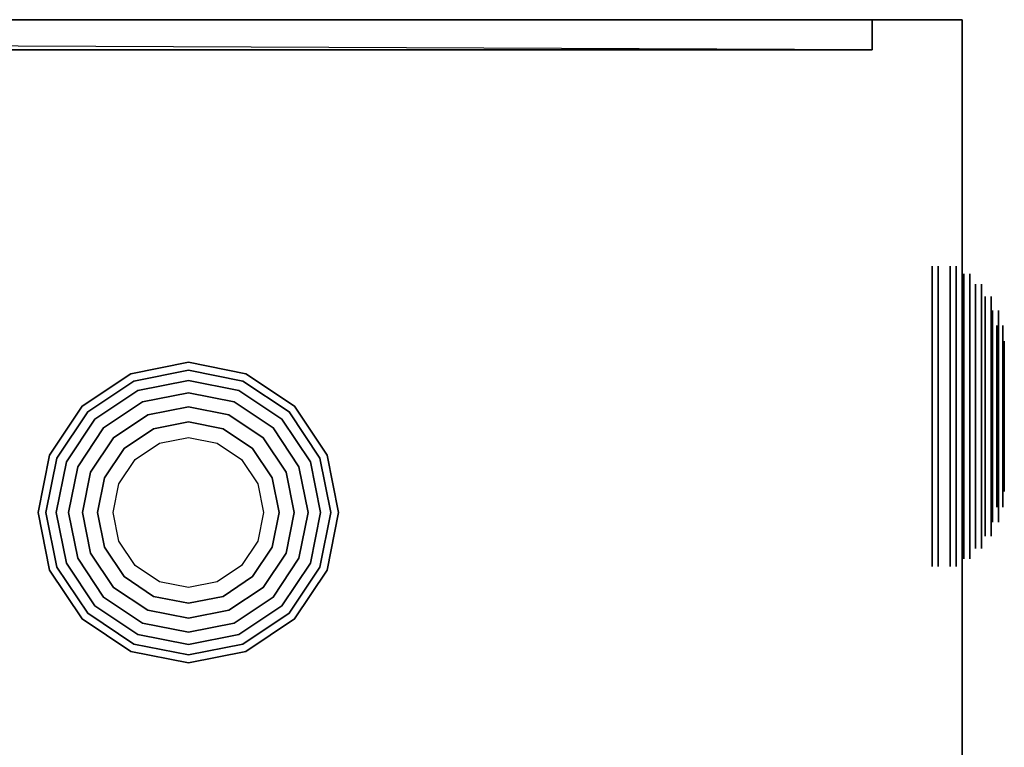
# Model space of a CAD drawing. Header units: millimetres. Extents: x -975 to 226, y -382 to 397.
# Tile 10 of 10: x 62 to 226, y 276 to 397. Entities that reach past the tile are written whole.
import ezdxf

# ---------------------------------------------------------------- set-up
doc = ezdxf.new("R2010")
doc.units = ezdxf.units.MM
doc.layers.add('KF__NOMOS_XLC_SPEAKER', color=253, linetype='Continuous')
doc.layers.add('KF_NOMOS_XLC_SPEAKDETAIL', color=250, linetype='Continuous')

# ---------------------------------------------------------------- blocks, each defined once
blk = doc.blocks.new('KF_NOMOS_XLC')
at = {"layer": 'KF__NOMOS_XLC_SPEAKER'}
for points in [[(-596.25, 779), (-596.25, 0), (596.25, 0), (596.25, 779)], [(-596.25, 0, 592.5), (596.25, 0, 592.5), (596.25, 779, 592.5), (-596.25, 779, 592.5)], [(596.25, 779, 592.5), (-596.25, 779, 592.5), (-581.25, 779, 577.5), (581.25, 779, 577.5)], [(581.25, 779, 15), (596.25, 779), (-596.25, 779), (-581.25, 779, 15)], [(-581.25, 774, 15), (-581.25, 779, 15), (581.25, 779, 15), (581.25, 774, 15)], [(581.25, 774, 577.5), (581.25, 779, 577.5), (-581.25, 779, 577.5), (-581.25, 774, 577.5)], [(-581.25, 779, 577.5), (-581.25, 774, 577.5), (581.25, 774, 577.5)], [(581.25, 774, 15), (581.25, 779, 15), (581.25, 779, 577.5), (581.25, 774, 577.5)], [(581.25, 779, 577.5), (581.25, 774, 577.5), (581.25, 774, 15)], [(596.25, 779), (581.25, 779, 15), (581.25, 779, 577.5), (596.25, 779, 592.5)], [(596.25, 0, 592.5), (596.25, 779, 592.5), (596.25, 779), (596.25, 0)], [(596.25, 779, 592.5), (596.25, 0, 592.5), (596.25, 0), (596.25, 779)]]:
    blk.add_3dface(points, dxfattribs=at)
at = {"layer": 'KF__NOMOS_XLC_SPEAKER', "invisible_edges": 10}
for points in [[(303.29, 773.5, 372.75), (408.29, 773.5, 372.75), (581.25, 774, 577.5), (-581.25, 774, 577.5)], [(-581.25, 774, 15), (581.25, 774, 15), (408.29, 773.5, 219.75), (303.29, 773.5, 219.75)], [(581.25, 774, 15), (581.25, 774, 577.5), (408.29, 773.5, 372.75), (408.29, 773.5, 219.75)]]:
    blk.add_3dface(points, dxfattribs=at)
at = {"layer": 'KF_NOMOS_XLC_SPEAKDETAIL'}
for points, invisible_edges in [([(594.25, 736.1, 497.93), (594.25, 738, 507.5), (591.25, 738, 507.5), (591.25, 736.1, 497.93)], 10), ([(594.25, 738, 507.5), (594.25, 736.1, 517.07), (591.25, 736.1, 517.07), (591.25, 738, 507.5)], 10), ([(595.25, 736.1, 75.43), (595.25, 738, 85), (592.25, 738, 85), (592.25, 736.1, 75.43)], 10), ([(595.25, 738, 85), (595.25, 736.1, 94.57), (592.25, 736.1, 94.57), (592.25, 738, 85)], 10), ([(596.5, 734.88, 498.43), (596.5, 736.69, 507.5), (594.25, 738, 507.5), (594.25, 736.1, 497.93)], 10), ([(596.5, 736.69, 507.5), (596.5, 734.88, 516.57), (594.25, 736.1, 517.07), (594.25, 738, 507.5)], 10), ([(597.5, 734.88, 75.93), (597.5, 736.69, 85), (595.25, 738, 85), (595.25, 736.1, 75.43)], 10), ([(597.5, 736.69, 85), (597.5, 734.88, 94.07), (595.25, 736.1, 94.57), (595.25, 738, 85)], 10), ([(594.25, 730.68, 489.82), (594.25, 736.1, 497.93), (591.25, 736.1, 497.93), (591.25, 730.68, 489.82)], 10), ([(594.25, 736.1, 517.07), (594.25, 730.68, 525.18), (591.25, 730.68, 525.18), (591.25, 736.1, 517.07)], 10), ([(595.25, 730.68, 67.32), (595.25, 736.1, 75.43), (592.25, 736.1, 75.43), (592.25, 730.68, 67.32)], 10), ([(595.25, 736.1, 94.57), (595.25, 730.68, 102.68), (592.25, 730.68, 102.68), (592.25, 736.1, 94.57)], 10), ([(596.5, 729.75, 490.75), (596.5, 734.88, 498.43), (594.25, 736.1, 497.93), (594.25, 730.68, 489.82)], 10), ([(596.5, 734.88, 516.57), (596.5, 729.75, 524.25), (594.25, 730.68, 525.18), (594.25, 736.1, 517.07)], 10), ([(597.5, 729.75, 68.25), (597.5, 734.88, 75.93), (595.25, 736.1, 75.43), (595.25, 730.68, 67.32)], 10), ([(597.5, 734.88, 94.07), (597.5, 729.75, 101.75), (595.25, 730.68, 102.68), (595.25, 736.1, 94.57)], 10), ([(598.47, 733.3, 499.09), (598.47, 734.97, 507.5), (596.5, 736.69, 507.5), (596.5, 734.88, 498.43)], 10), ([(598.47, 734.97, 507.5), (598.47, 733.3, 515.91), (596.5, 734.88, 516.57), (596.5, 736.69, 507.5)], 10), ([(599.47, 733.3, 76.59), (599.47, 734.97, 85), (597.5, 736.69, 85), (597.5, 734.88, 75.93)], 10), ([(599.47, 734.97, 85), (599.47, 733.3, 93.41), (597.5, 734.88, 94.07), (597.5, 736.69, 85)], 10), ([(598.47, 728.54, 491.96), (598.47, 733.3, 499.09), (596.5, 734.88, 498.43), (596.5, 729.75, 490.75)], 10), ([(598.47, 733.3, 515.91), (598.47, 728.54, 523.04), (596.5, 729.75, 524.25), (596.5, 734.88, 516.57)], 10), ([(599.47, 728.54, 69.46), (599.47, 733.3, 76.59), (597.5, 734.88, 75.93), (597.5, 729.75, 68.25)], 10), ([(599.47, 733.3, 93.41), (599.47, 728.54, 100.54), (597.5, 729.75, 101.75), (597.5, 734.88, 94.07)], 10), ([(600.08, 731.4, 499.88), (600.08, 732.92, 507.5), (598.47, 734.97, 507.5), (598.47, 733.3, 499.09)], 10), ([(600.08, 732.92, 507.5), (600.08, 731.4, 515.12), (598.47, 733.3, 515.91), (598.47, 734.97, 507.5)], 10), ([(601.08, 731.4, 77.38), (601.08, 732.92, 85), (599.47, 734.97, 85), (599.47, 733.3, 76.59)], 10), ([(601.08, 732.92, 85), (601.08, 731.4, 92.62), (599.47, 733.3, 93.41), (599.47, 734.97, 85)], 10), ([(600.08, 727.09, 493.41), (600.08, 731.4, 499.88), (598.47, 733.3, 499.09), (598.47, 728.54, 491.96)], 10), ([(600.08, 731.4, 515.12), (600.08, 727.09, 521.59), (598.47, 728.54, 523.04), (598.47, 733.3, 515.91)], 10), ([(601.08, 727.09, 70.91), (601.08, 731.4, 77.38), (599.47, 733.3, 76.59), (599.47, 728.54, 69.46)], 10), ([(601.08, 731.4, 92.62), (601.08, 727.09, 99.09), (599.47, 728.54, 100.54), (599.47, 733.3, 93.41)], 10), ([(601.27, 729.26, 500.76), (601.27, 730.6, 507.5), (600.08, 732.92, 507.5), (600.08, 731.4, 499.88)], 10), ([(601.27, 730.6, 507.5), (601.27, 729.26, 514.24), (600.08, 731.4, 515.12), (600.08, 732.92, 507.5)], 10), ([(602.27, 729.26, 78.26), (602.27, 730.6, 85), (601.08, 732.92, 85), (601.08, 731.4, 77.38)], 10), ([(602.27, 730.6, 85), (602.27, 729.26, 91.74), (601.08, 731.4, 92.62), (601.08, 732.92, 85)], 10), ([(594.25, 722.57, 484.4), (594.25, 730.68, 489.82), (591.25, 730.68, 489.82), (591.25, 722.57, 484.4)], 10), ([(594.25, 730.68, 525.18), (594.25, 722.57, 530.6), (591.25, 722.57, 530.6), (591.25, 730.68, 525.18)], 10), ([(595.25, 722.57, 61.9), (595.25, 730.68, 67.32), (592.25, 730.68, 67.32), (592.25, 722.57, 61.9)], 10), ([(595.25, 730.68, 102.68), (595.25, 722.57, 108.1), (592.25, 722.57, 108.1), (592.25, 730.68, 102.68)], 10), ([(596.5, 722.07, 485.62), (596.5, 729.75, 490.75), (594.25, 730.68, 489.82), (594.25, 722.57, 484.4)], 10), ([(596.5, 729.75, 524.25), (596.5, 722.07, 529.38), (594.25, 722.57, 530.6), (594.25, 730.68, 525.18)], 10), ([(597.5, 722.07, 63.12), (597.5, 729.75, 68.25), (595.25, 730.68, 67.32), (595.25, 722.57, 61.9)], 10), ([(597.5, 729.75, 101.75), (597.5, 722.07, 106.88), (595.25, 722.57, 108.1), (595.25, 730.68, 102.68)], 10), ([(601.27, 725.45, 495.05), (601.27, 729.26, 500.76), (600.08, 731.4, 499.88), (600.08, 727.09, 493.41)], 10), ([(601.27, 729.26, 514.24), (601.27, 725.45, 519.95), (600.08, 727.09, 521.59), (600.08, 731.4, 515.12)], 10), ([(602.27, 725.45, 72.55), (602.27, 729.26, 78.26), (601.08, 731.4, 77.38), (601.08, 727.09, 70.91)], 10), ([(602.27, 729.26, 91.74), (602.27, 725.45, 97.45), (601.08, 727.09, 99.09), (601.08, 731.4, 92.62)], 10), ([(602, 726.95, 501.72), (602, 728.1, 507.5), (601.27, 730.6, 507.5), (601.27, 729.26, 500.76)], 10), ([(602, 728.1, 507.5), (602, 726.95, 513.28), (601.27, 729.26, 514.24), (601.27, 730.6, 507.5)], 10), ([(603, 726.95, 79.22), (603, 728.1, 85), (602.27, 730.6, 85), (602.27, 729.26, 78.26)], 10), ([(603, 728.1, 85), (603, 726.95, 90.78), (602.27, 729.26, 91.74), (602.27, 730.6, 85)], 10), ([(598.47, 721.41, 487.2), (598.47, 728.54, 491.96), (596.5, 729.75, 490.75), (596.5, 722.07, 485.62)], 10), ([(598.47, 728.54, 523.04), (598.47, 721.41, 527.8), (596.5, 722.07, 529.38), (596.5, 729.75, 524.25)], 10), ([(599.47, 721.41, 64.7), (599.47, 728.54, 69.46), (597.5, 729.75, 68.25), (597.5, 722.07, 63.12)], 10), ([(599.47, 728.54, 100.54), (599.47, 721.41, 105.3), (597.5, 722.07, 106.88), (597.5, 729.75, 101.75)], 10), ([(602, 723.67, 496.83), (602, 726.95, 501.72), (601.27, 729.26, 500.76), (601.27, 725.45, 495.05)], 10), ([(602, 726.95, 513.28), (602, 723.67, 518.17), (601.27, 725.45, 519.95), (601.27, 729.26, 514.24)], 10), ([(603, 723.67, 74.33), (603, 726.95, 79.22), (602.27, 729.26, 78.26), (602.27, 725.45, 72.55)], 10), ([(603, 726.95, 90.78), (603, 723.67, 95.67), (602.27, 725.45, 97.45), (602.27, 729.26, 91.74)], 10), ([(600.08, 720.62, 489.1), (600.08, 727.09, 493.41), (598.47, 728.54, 491.96), (598.47, 721.41, 487.2)], 10), ([(600.08, 727.09, 521.59), (600.08, 720.62, 525.9), (598.47, 721.41, 527.8), (598.47, 728.54, 523.04)], 10), ([(601.08, 720.62, 66.6), (601.08, 727.09, 70.91), (599.47, 728.54, 69.46), (599.47, 721.41, 64.7)], 10), ([(601.08, 727.09, 99.09), (601.08, 720.62, 103.4), (599.47, 721.41, 105.3), (599.47, 728.54, 100.54)], 10), ([(602.25, 724.55, 502.72), (602.25, 725.5, 507.5), (602, 728.1, 507.5), (602, 726.95, 501.72)], 10), ([(602.25, 725.5, 507.5), (602.25, 724.55, 512.28), (602, 726.95, 513.28), (602, 728.1, 507.5)], 10), ([(603.25, 724.55, 80.22), (603.25, 725.5, 85), (603, 728.1, 85), (603, 726.95, 79.22)], 10), ([(603.25, 725.5, 85), (603.25, 724.55, 89.78), (603, 726.95, 90.78), (603, 728.1, 85)], 10), ([(601.27, 719.74, 491.24), (601.27, 725.45, 495.05), (600.08, 727.09, 493.41), (600.08, 720.62, 489.1)], 10), ([(601.27, 725.45, 519.95), (601.27, 719.74, 523.76), (600.08, 720.62, 525.9), (600.08, 727.09, 521.59)], 10), ([(602.27, 719.74, 68.74), (602.27, 725.45, 72.55), (601.08, 727.09, 70.91), (601.08, 720.62, 66.6)], 10), ([(602.27, 725.45, 97.45), (602.27, 719.74, 101.26), (601.08, 720.62, 103.4), (601.08, 727.09, 99.09)], 10), ([(602.25, 721.84, 498.66), (602.25, 724.55, 502.72), (602, 726.95, 501.72), (602, 723.67, 496.83)], 10), ([(602.25, 724.55, 512.28), (602.25, 721.84, 516.34), (602, 723.67, 518.17), (602, 726.95, 513.28)], 10), ([(603.25, 721.84, 76.16), (603.25, 724.55, 80.22), (603, 726.95, 79.22), (603, 723.67, 74.33)], 10), ([(603.25, 724.55, 89.78), (603.25, 721.84, 93.84), (603, 723.67, 95.67), (603, 726.95, 90.78)], 10), ([(602, 718.78, 493.55), (602, 723.67, 496.83), (601.27, 725.45, 495.05), (601.27, 719.74, 491.24)], 10), ([(602, 723.67, 518.17), (602, 718.78, 521.45), (601.27, 719.74, 523.76), (601.27, 725.45, 519.95)], 10), ([(602.25, 713, 507.5), (602.25, 725.5, 507.5), (602.25, 724.55, 502.72)], 11), ([(602.25, 713, 507.5), (602.25, 724.55, 512.28), (602.25, 725.5, 507.5)], 11), ([(602.25, 713, 507.5), (602.25, 724.55, 502.72), (602.25, 721.84, 498.66)], 11), ([(602.25, 713, 507.5), (602.25, 721.84, 516.34), (602.25, 724.55, 512.28)], 11), ([(603, 718.78, 71.05), (603, 723.67, 74.33), (602.27, 725.45, 72.55), (602.27, 719.74, 68.74)], 10), ([(603, 723.67, 95.67), (603, 718.78, 98.95), (602.27, 719.74, 101.26), (602.27, 725.45, 97.45)], 10), ([(603.25, 713, 85), (603.25, 725.5, 85), (603.25, 724.55, 80.22)], 11), ([(603.25, 713, 85), (603.25, 724.55, 89.78), (603.25, 725.5, 85)], 11), ([(603.25, 713, 85), (603.25, 724.55, 80.22), (603.25, 721.84, 76.16)], 11), ([(603.25, 713, 85), (603.25, 721.84, 93.84), (603.25, 724.55, 89.78)], 11), ([(594.25, 713, 482.5), (594.25, 722.57, 484.4), (591.25, 722.57, 484.4), (591.25, 713, 482.5)], 10), ([(594.25, 722.57, 530.6), (594.25, 713, 532.5), (591.25, 713, 532.5), (591.25, 722.57, 530.6)], 10), ([(595.25, 713, 60), (595.25, 722.57, 61.9), (592.25, 722.57, 61.9), (592.25, 713, 60)], 10), ([(595.25, 722.57, 108.1), (595.25, 713, 110), (592.25, 713, 110), (592.25, 722.57, 108.1)], 10), ([(596.5, 713, 483.81), (596.5, 722.07, 485.62), (594.25, 722.57, 484.4), (594.25, 713, 482.5)], 10), ([(596.5, 722.07, 529.38), (596.5, 713, 531.19), (594.25, 713, 532.5), (594.25, 722.57, 530.6)], 10), ([(597.5, 713, 61.31), (597.5, 722.07, 63.12), (595.25, 722.57, 61.9), (595.25, 713, 60)], 10), ([(597.5, 722.07, 106.88), (597.5, 713, 108.69), (595.25, 713, 110), (595.25, 722.57, 108.1)], 10), ([(602.25, 717.78, 495.95), (602.25, 721.84, 498.66), (602, 723.67, 496.83), (602, 718.78, 493.55)], 10), ([(602.25, 721.84, 516.34), (602.25, 717.78, 519.05), (602, 718.78, 521.45), (602, 723.67, 518.17)], 10), ([(603.25, 717.78, 73.45), (603.25, 721.84, 76.16), (603, 723.67, 74.33), (603, 718.78, 71.05)], 10), ([(603.25, 721.84, 93.84), (603.25, 717.78, 96.55), (603, 718.78, 98.95), (603, 723.67, 95.67)], 10), ([(458.43, 718.88, -1.25), (467.5, 720.69, -1.25), (467.5, 722, 1), (457.93, 720.1, 1)], 10), ([(457.93, 720.1, 1), (467.5, 722, 1), (467.5, 722, 4), (457.93, 720.1, 4)], 10), ([(467.5, 720.69, -1.25), (476.57, 718.88, -1.25), (477.07, 720.1, 1), (467.5, 722, 1)], 10), ([(467.5, 722, 1), (477.07, 720.1, 1), (477.07, 720.1, 4), (467.5, 722, 4)], 10), ([(598.47, 713, 485.53), (598.47, 721.41, 487.2), (596.5, 722.07, 485.62), (596.5, 713, 483.81)], 10), ([(598.47, 721.41, 527.8), (598.47, 713, 529.47), (596.5, 713, 531.19), (596.5, 722.07, 529.38)], 10), ([(599.47, 713, 63.03), (599.47, 721.41, 64.7), (597.5, 722.07, 63.12), (597.5, 713, 61.31)], 10), ([(599.47, 721.41, 105.3), (599.47, 713, 106.97), (597.5, 713, 108.69), (597.5, 722.07, 106.88)], 10), ([(600.08, 713, 487.58), (600.08, 720.62, 489.1), (598.47, 721.41, 487.2), (598.47, 713, 485.53)], 10), ([(600.08, 720.62, 525.9), (600.08, 713, 527.42), (598.47, 713, 529.47), (598.47, 721.41, 527.8)], 10), ([(601.08, 713, 65.08), (601.08, 720.62, 66.6), (599.47, 721.41, 64.7), (599.47, 713, 63.03)], 10), ([(601.08, 720.62, 103.4), (601.08, 713, 104.92), (599.47, 713, 106.97), (599.47, 721.41, 105.3)], 10), ([(602.25, 713, 507.5), (602.25, 721.84, 498.66), (602.25, 717.78, 495.95)], 11), ([(602.25, 713, 507.5), (602.25, 717.78, 519.05), (602.25, 721.84, 516.34)], 11), ([(603.25, 713, 85), (603.25, 721.84, 76.16), (603.25, 717.78, 73.45)], 11), ([(603.25, 713, 85), (603.25, 717.78, 96.55), (603.25, 721.84, 93.84)], 11), ([(450.75, 713.75, -1.25), (458.43, 718.88, -1.25), (457.93, 720.1, 1), (449.82, 714.68, 1)], 10), ([(449.82, 714.68, 1), (457.93, 720.1, 1), (457.93, 720.1, 4), (449.82, 714.68, 4)], 10), ([(459.09, 717.3, -3.22), (467.5, 718.97, -3.22), (467.5, 720.69, -1.25), (458.43, 718.88, -1.25)], 10), ([(467.5, 718.97, -3.22), (475.91, 717.3, -3.22), (476.57, 718.88, -1.25), (467.5, 720.69, -1.25)], 10), ([(476.57, 718.88, -1.25), (484.25, 713.75, -1.25), (485.18, 714.68, 1), (477.07, 720.1, 1)], 10), ([(477.07, 720.1, 1), (485.18, 714.68, 1), (485.18, 714.68, 4), (477.07, 720.1, 4)], 10), ([(601.27, 713, 489.9), (601.27, 719.74, 491.24), (600.08, 720.62, 489.1), (600.08, 713, 487.58)], 10), ([(601.27, 719.74, 523.76), (601.27, 713, 525.1), (600.08, 713, 527.42), (600.08, 720.62, 525.9)], 10), ([(602.27, 713, 67.4), (602.27, 719.74, 68.74), (601.08, 720.62, 66.6), (601.08, 713, 65.08)], 10), ([(602.27, 719.74, 101.26), (602.27, 713, 102.6), (601.08, 713, 104.92), (601.08, 720.62, 103.4)], 10), ([(602, 713, 492.4), (602, 718.78, 493.55), (601.27, 719.74, 491.24), (601.27, 713, 489.9)], 10), ([(602, 718.78, 521.45), (602, 713, 522.6), (601.27, 713, 525.1), (601.27, 719.74, 523.76)], 10), ([(603, 713, 69.9), (603, 718.78, 71.05), (602.27, 719.74, 68.74), (602.27, 713, 67.4)], 10), ([(603, 718.78, 98.95), (603, 713, 100.1), (602.27, 713, 102.6), (602.27, 719.74, 101.26)], 10), ([(451.96, 712.54, -3.22), (459.09, 717.3, -3.22), (458.43, 718.88, -1.25), (450.75, 713.75, -1.25)], 10), ([(459.88, 715.4, -4.83), (467.5, 716.92, -4.83), (467.5, 718.97, -3.22), (459.09, 717.3, -3.22)], 10), ([(467.5, 716.92, -4.83), (475.12, 715.4, -4.83), (475.91, 717.3, -3.22), (467.5, 718.97, -3.22)], 10), ([(475.91, 717.3, -3.22), (483.04, 712.54, -3.22), (484.25, 713.75, -1.25), (476.57, 718.88, -1.25)], 10), ([(602.25, 713, 495), (602.25, 717.78, 495.95), (602, 718.78, 493.55), (602, 713, 492.4)], 10), ([(602.25, 717.78, 519.05), (602.25, 713, 520), (602, 713, 522.6), (602, 718.78, 521.45)], 10), ([(602.25, 713, 507.5), (602.25, 717.78, 495.95), (602.25, 713, 495)], 11), ([(602.25, 713, 507.5), (602.25, 713, 520), (602.25, 717.78, 519.05)], 11), ([(603.25, 713, 72.5), (603.25, 717.78, 73.45), (603, 718.78, 71.05), (603, 713, 69.9)], 10), ([(603.25, 717.78, 96.55), (603.25, 713, 97.5), (603, 713, 100.1), (603, 718.78, 98.95)], 10), ([(603.25, 713, 85), (603.25, 717.78, 73.45), (603.25, 713, 72.5)], 11), ([(603.25, 713, 85), (603.25, 713, 97.5), (603.25, 717.78, 96.55)], 11), ([(453.41, 711.09, -4.83), (459.88, 715.4, -4.83), (459.09, 717.3, -3.22), (451.96, 712.54, -3.22)], 10), ([(460.76, 713.26, -6.02), (467.5, 714.6, -6.02), (467.5, 716.92, -4.83), (459.88, 715.4, -4.83)], 10), ([(467.5, 714.6, -6.02), (474.24, 713.26, -6.02), (475.12, 715.4, -4.83), (467.5, 716.92, -4.83)], 10), ([(475.12, 715.4, -4.83), (481.59, 711.09, -4.83), (483.04, 712.54, -3.22), (475.91, 717.3, -3.22)], 10), ([(445.62, 706.07, -1.25), (450.75, 713.75, -1.25), (449.82, 714.68, 1), (444.4, 706.57, 1)], 10), ([(444.4, 706.57, 1), (449.82, 714.68, 1), (449.82, 714.68, 4), (444.4, 706.57, 4)], 10), ([(455.05, 709.45, -6.02), (460.76, 713.26, -6.02), (459.88, 715.4, -4.83), (453.41, 711.09, -4.83)], 10), ([(461.72, 710.95, -6.75), (467.5, 712.1, -6.75), (467.5, 714.6, -6.02), (460.76, 713.26, -6.02)], 10), ([(467.5, 712.1, -6.75), (473.28, 710.95, -6.75), (474.24, 713.26, -6.02), (467.5, 714.6, -6.02)], 10), ([(474.24, 713.26, -6.02), (479.95, 709.45, -6.02), (481.59, 711.09, -4.83), (475.12, 715.4, -4.83)], 10), ([(484.25, 713.75, -1.25), (489.38, 706.07, -1.25), (490.6, 706.57, 1), (485.18, 714.68, 1)], 10), ([(485.18, 714.68, 1), (490.6, 706.57, 1), (490.6, 706.57, 4), (485.18, 714.68, 4)], 10), ([(447.2, 705.41, -3.22), (451.96, 712.54, -3.22), (450.75, 713.75, -1.25), (445.62, 706.07, -1.25)], 10), ([(456.83, 707.67, -6.75), (461.72, 710.95, -6.75), (460.76, 713.26, -6.02), (455.05, 709.45, -6.02)], 10), ([(473.28, 710.95, -6.75), (478.17, 707.67, -6.75), (479.95, 709.45, -6.02), (474.24, 713.26, -6.02)], 10), ([(483.04, 712.54, -3.22), (487.8, 705.41, -3.22), (489.38, 706.07, -1.25), (484.25, 713.75, -1.25)], 10), ([(594.25, 703.43, 484.4), (594.25, 713, 482.5), (591.25, 713, 482.5), (591.25, 703.43, 484.4)], 10), ([(594.25, 713, 532.5), (594.25, 703.43, 530.6), (591.25, 703.43, 530.6), (591.25, 713, 532.5)], 10), ([(595.25, 703.43, 61.9), (595.25, 713, 60), (592.25, 713, 60), (592.25, 703.43, 61.9)], 10), ([(595.25, 713, 110), (595.25, 703.43, 108.1), (592.25, 703.43, 108.1), (592.25, 713, 110)], 10), ([(596.5, 703.93, 485.62), (596.5, 713, 483.81), (594.25, 713, 482.5), (594.25, 703.43, 484.4)], 10), ([(596.5, 713, 531.19), (596.5, 703.93, 529.38), (594.25, 703.43, 530.6), (594.25, 713, 532.5)], 10), ([(597.5, 703.93, 63.12), (597.5, 713, 61.31), (595.25, 713, 60), (595.25, 703.43, 61.9)], 10), ([(597.5, 713, 108.69), (597.5, 703.93, 106.88), (595.25, 703.43, 108.1), (595.25, 713, 110)], 10), ([(598.47, 704.59, 487.2), (598.47, 713, 485.53), (596.5, 713, 483.81), (596.5, 703.93, 485.62)], 10), ([(598.47, 713, 529.47), (598.47, 704.59, 527.8), (596.5, 703.93, 529.38), (596.5, 713, 531.19)], 10), ([(599.47, 704.59, 64.7), (599.47, 713, 63.03), (597.5, 713, 61.31), (597.5, 703.93, 63.12)], 10), ([(599.47, 713, 106.97), (599.47, 704.59, 105.3), (597.5, 703.93, 106.88), (597.5, 713, 108.69)], 10), ([(600.08, 705.38, 489.1), (600.08, 713, 487.58), (598.47, 713, 485.53), (598.47, 704.59, 487.2)], 10), ([(600.08, 713, 527.42), (600.08, 705.38, 525.9), (598.47, 704.59, 527.8), (598.47, 713, 529.47)], 10), ([(601.08, 705.38, 66.6), (601.08, 713, 65.08), (599.47, 713, 63.03), (599.47, 704.59, 64.7)], 10), ([(601.08, 713, 104.92), (601.08, 705.38, 103.4), (599.47, 704.59, 105.3), (599.47, 713, 106.97)], 10), ([(601.27, 706.26, 491.24), (601.27, 713, 489.9), (600.08, 713, 487.58), (600.08, 705.38, 489.1)], 10), ([(601.27, 713, 525.1), (601.27, 706.26, 523.76), (600.08, 705.38, 525.9), (600.08, 713, 527.42)], 10), ([(602.27, 706.26, 68.74), (602.27, 713, 67.4), (601.08, 713, 65.08), (601.08, 705.38, 66.6)], 10), ([(602.27, 713, 102.6), (602.27, 706.26, 101.26), (601.08, 705.38, 103.4), (601.08, 713, 104.92)], 10), ([(602, 707.22, 493.55), (602, 713, 492.4), (601.27, 713, 489.9), (601.27, 706.26, 491.24)], 10), ([(602, 713, 522.6), (602, 707.22, 521.45), (601.27, 706.26, 523.76), (601.27, 713, 525.1)], 10), ([(602.25, 708.22, 495.95), (602.25, 713, 495), (602, 713, 492.4), (602, 707.22, 493.55)], 10), ([(602.25, 713, 520), (602.25, 708.22, 519.05), (602, 707.22, 521.45), (602, 713, 522.6)], 10), ([(602.25, 713, 507.5), (602.25, 701.45, 502.72), (602.25, 700.5, 507.5)], 11), ([(602.25, 713, 507.5), (602.25, 704.16, 498.66), (602.25, 701.45, 502.72)], 11), ([(602.25, 713, 507.5), (602.25, 708.22, 495.95), (602.25, 704.16, 498.66)], 11), ([(602.25, 713, 507.5), (602.25, 713, 495), (602.25, 708.22, 495.95)], 11), ([(602.25, 713, 507.5), (602.25, 708.22, 519.05), (602.25, 713, 520)], 11), ([(602.25, 713, 507.5), (602.25, 704.16, 516.34), (602.25, 708.22, 519.05)], 11), ([(602.25, 713, 507.5), (602.25, 701.45, 512.28), (602.25, 704.16, 516.34)], 11), ([(602.25, 713, 507.5), (602.25, 700.5, 507.5), (602.25, 701.45, 512.28)], 11), ([(603, 707.22, 71.05), (603, 713, 69.9), (602.27, 713, 67.4), (602.27, 706.26, 68.74)], 10), ([(603, 713, 100.1), (603, 707.22, 98.95), (602.27, 706.26, 101.26), (602.27, 713, 102.6)], 10), ([(603.25, 708.22, 73.45), (603.25, 713, 72.5), (603, 713, 69.9), (603, 707.22, 71.05)], 10), ([(603.25, 713, 97.5), (603.25, 708.22, 96.55), (603, 707.22, 98.95), (603, 713, 100.1)], 10), ([(603.25, 713, 85), (603.25, 701.45, 80.22), (603.25, 700.5, 85)], 11), ([(603.25, 713, 85), (603.25, 704.16, 76.16), (603.25, 701.45, 80.22)], 11), ([(603.25, 713, 85), (603.25, 708.22, 73.45), (603.25, 704.16, 76.16)], 11), ([(603.25, 713, 85), (603.25, 713, 72.5), (603.25, 708.22, 73.45)], 11), ([(603.25, 713, 85), (603.25, 708.22, 96.55), (603.25, 713, 97.5)], 11), ([(603.25, 713, 85), (603.25, 704.16, 93.84), (603.25, 708.22, 96.55)], 11), ([(603.25, 713, 85), (603.25, 701.45, 89.78), (603.25, 704.16, 93.84)], 11), ([(603.25, 713, 85), (603.25, 700.5, 85), (603.25, 701.45, 89.78)], 11), ([(449.1, 704.62, -4.83), (453.41, 711.09, -4.83), (451.96, 712.54, -3.22), (447.2, 705.41, -3.22)], 10), ([(451.24, 703.74, -6.02), (455.05, 709.45, -6.02), (453.41, 711.09, -4.83), (449.1, 704.62, -4.83)], 10), ([(458.66, 705.84, -7), (462.72, 708.55, -7), (461.72, 710.95, -6.75), (456.83, 707.67, -6.75)], 10), ([(462.72, 708.55, -7), (467.5, 709.5, -7), (467.5, 712.1, -6.75), (461.72, 710.95, -6.75)], 10), ([(467.5, 709.5, -7), (472.28, 708.55, -7), (473.28, 710.95, -6.75), (467.5, 712.1, -6.75)], 10), ([(472.28, 708.55, -7), (476.34, 705.84, -7), (478.17, 707.67, -6.75), (473.28, 710.95, -6.75)], 10), ([(479.95, 709.45, -6.02), (483.76, 703.74, -6.02), (485.9, 704.62, -4.83), (481.59, 711.09, -4.83)], 10), ([(481.59, 711.09, -4.83), (485.9, 704.62, -4.83), (487.8, 705.41, -3.22), (483.04, 712.54, -3.22)], 10), ([(453.55, 702.78, -6.75), (456.83, 707.67, -6.75), (455.05, 709.45, -6.02), (451.24, 703.74, -6.02)], 10), ([(467.5, 697, -7), (467.5, 709.5, -7), (462.72, 708.55, -7)], 11), ([(467.5, 697, -7), (472.28, 708.55, -7), (467.5, 709.5, -7)], 11), ([(478.17, 707.67, -6.75), (481.45, 702.78, -6.75), (483.76, 703.74, -6.02), (479.95, 709.45, -6.02)], 10), ([(455.95, 701.78, -7), (458.66, 705.84, -7), (456.83, 707.67, -6.75), (453.55, 702.78, -6.75)], 10), ([(467.5, 697, -7), (462.72, 708.55, -7), (458.66, 705.84, -7)], 11), ([(467.5, 697, -7), (476.34, 705.84, -7), (472.28, 708.55, -7)], 11), ([(476.34, 705.84, -7), (479.05, 701.78, -7), (481.45, 702.78, -6.75), (478.17, 707.67, -6.75)], 10), ([(602.25, 704.16, 498.66), (602.25, 708.22, 495.95), (602, 707.22, 493.55), (602, 702.33, 496.83)], 10), ([(602.25, 708.22, 519.05), (602.25, 704.16, 516.34), (602, 702.33, 518.17), (602, 707.22, 521.45)], 10), ([(603.25, 704.16, 76.16), (603.25, 708.22, 73.45), (603, 707.22, 71.05), (603, 702.33, 74.33)], 10), ([(603.25, 708.22, 96.55), (603.25, 704.16, 93.84), (603, 702.33, 95.67), (603, 707.22, 98.95)], 10), ([(443.81, 697, -1.25), (445.62, 706.07, -1.25), (444.4, 706.57, 1), (442.5, 697, 1)], 10), ([(442.5, 697, 1), (444.4, 706.57, 1), (444.4, 706.57, 4), (442.5, 697, 4)], 10), ([(445.53, 697, -3.22), (447.2, 705.41, -3.22), (445.62, 706.07, -1.25), (443.81, 697, -1.25)], 10), ([(487.8, 705.41, -3.22), (489.47, 697, -3.22), (491.19, 697, -1.25), (489.38, 706.07, -1.25)], 10), ([(489.38, 706.07, -1.25), (491.19, 697, -1.25), (492.5, 697, 1), (490.6, 706.57, 1)], 10), ([(490.6, 706.57, 1), (492.5, 697, 1), (492.5, 697, 4), (490.6, 706.57, 4)], 10), ([(601.27, 700.55, 495.05), (601.27, 706.26, 491.24), (600.08, 705.38, 489.1), (600.08, 698.91, 493.41)], 10), ([(601.27, 706.26, 523.76), (601.27, 700.55, 519.95), (600.08, 698.91, 521.59), (600.08, 705.38, 525.9)], 10), ([(602.27, 700.55, 72.55), (602.27, 706.26, 68.74), (601.08, 705.38, 66.6), (601.08, 698.91, 70.91)], 10), ([(602.27, 706.26, 101.26), (602.27, 700.55, 97.45), (601.08, 698.91, 99.09), (601.08, 705.38, 103.4)], 10), ([(602, 702.33, 496.83), (602, 707.22, 493.55), (601.27, 706.26, 491.24), (601.27, 700.55, 495.05)], 10), ([(602, 707.22, 521.45), (602, 702.33, 518.17), (601.27, 700.55, 519.95), (601.27, 706.26, 523.76)], 10), ([(603, 702.33, 74.33), (603, 707.22, 71.05), (602.27, 706.26, 68.74), (602.27, 700.55, 72.55)], 10), ([(603, 707.22, 98.95), (603, 702.33, 95.67), (602.27, 700.55, 97.45), (602.27, 706.26, 101.26)], 10), ([(447.58, 697, -4.83), (449.1, 704.62, -4.83), (447.2, 705.41, -3.22), (445.53, 697, -3.22)], 10), ([(449.9, 697, -6.02), (451.24, 703.74, -6.02), (449.1, 704.62, -4.83), (447.58, 697, -4.83)], 10), ([(467.5, 697, -7), (458.66, 705.84, -7), (455.95, 701.78, -7)], 11), ([(467.5, 697, -7), (479.05, 701.78, -7), (476.34, 705.84, -7)], 11), ([(483.76, 703.74, -6.02), (485.1, 697, -6.02), (487.42, 697, -4.83), (485.9, 704.62, -4.83)], 10), ([(485.9, 704.62, -4.83), (487.42, 697, -4.83), (489.47, 697, -3.22), (487.8, 705.41, -3.22)], 10), ([(598.47, 697.46, 491.96), (598.47, 704.59, 487.2), (596.5, 703.93, 485.62), (596.5, 696.25, 490.75)], 10), ([(598.47, 704.59, 527.8), (598.47, 697.46, 523.04), (596.5, 696.25, 524.25), (596.5, 703.93, 529.38)], 10), ([(599.47, 697.46, 69.46), (599.47, 704.59, 64.7), (597.5, 703.93, 63.12), (597.5, 696.25, 68.25)], 10), ([(599.47, 704.59, 105.3), (599.47, 697.46, 100.54), (597.5, 696.25, 101.75), (597.5, 703.93, 106.88)], 10), ([(600.08, 698.91, 493.41), (600.08, 705.38, 489.1), (598.47, 704.59, 487.2), (598.47, 697.46, 491.96)], 10), ([(600.08, 705.38, 525.9), (600.08, 698.91, 521.59), (598.47, 697.46, 523.04), (598.47, 704.59, 527.8)], 10), ([(601.08, 698.91, 70.91), (601.08, 705.38, 66.6), (599.47, 704.59, 64.7), (599.47, 697.46, 69.46)], 10), ([(601.08, 705.38, 103.4), (601.08, 698.91, 99.09), (599.47, 697.46, 100.54), (599.47, 704.59, 105.3)], 10), ([(452.4, 697, -6.75), (453.55, 702.78, -6.75), (451.24, 703.74, -6.02), (449.9, 697, -6.02)], 10), ([(455, 697, -7), (455.95, 701.78, -7), (453.55, 702.78, -6.75), (452.4, 697, -6.75)], 10), ([(479.05, 701.78, -7), (480, 697, -7), (482.6, 697, -6.75), (481.45, 702.78, -6.75)], 10), ([(481.45, 702.78, -6.75), (482.6, 697, -6.75), (485.1, 697, -6.02), (483.76, 703.74, -6.02)], 10), ([(594.25, 695.32, 489.82), (594.25, 703.43, 484.4), (591.25, 703.43, 484.4), (591.25, 695.32, 489.82)], 10), ([(594.25, 703.43, 530.6), (594.25, 695.32, 525.18), (591.25, 695.32, 525.18), (591.25, 703.43, 530.6)], 10), ([(595.25, 695.32, 67.32), (595.25, 703.43, 61.9), (592.25, 703.43, 61.9), (592.25, 695.32, 67.32)], 10), ([(595.25, 703.43, 108.1), (595.25, 695.32, 102.68), (592.25, 695.32, 102.68), (592.25, 703.43, 108.1)], 10), ([(596.5, 696.25, 490.75), (596.5, 703.93, 485.62), (594.25, 703.43, 484.4), (594.25, 695.32, 489.82)], 10), ([(596.5, 703.93, 529.38), (596.5, 696.25, 524.25), (594.25, 695.32, 525.18), (594.25, 703.43, 530.6)], 10), ([(597.5, 696.25, 68.25), (597.5, 703.93, 63.12), (595.25, 703.43, 61.9), (595.25, 695.32, 67.32)], 10), ([(597.5, 703.93, 106.88), (597.5, 696.25, 101.75), (595.25, 695.32, 102.68), (595.25, 703.43, 108.1)], 10), ([(602.25, 701.45, 502.72), (602.25, 704.16, 498.66), (602, 702.33, 496.83), (602, 699.05, 501.72)], 10), ([(602.25, 704.16, 516.34), (602.25, 701.45, 512.28), (602, 699.05, 513.28), (602, 702.33, 518.17)], 10), ([(603.25, 701.45, 80.22), (603.25, 704.16, 76.16), (603, 702.33, 74.33), (603, 699.05, 79.22)], 10), ([(603.25, 704.16, 93.84), (603.25, 701.45, 89.78), (603, 699.05, 90.78), (603, 702.33, 95.67)], 10), ([(467.5, 697, -7), (455.95, 701.78, -7), (455, 697, -7)], 11), ([(467.5, 697, -7), (480, 697, -7), (479.05, 701.78, -7)], 11), ([(602, 699.05, 501.72), (602, 702.33, 496.83), (601.27, 700.55, 495.05), (601.27, 696.74, 500.76)], 10), ([(602, 702.33, 518.17), (602, 699.05, 513.28), (601.27, 696.74, 514.24), (601.27, 700.55, 519.95)], 10), ([(602.25, 700.5, 507.5), (602.25, 701.45, 502.72), (602, 699.05, 501.72), (602, 697.9, 507.5)], 10), ([(602.25, 701.45, 512.28), (602.25, 700.5, 507.5), (602, 697.9, 507.5), (602, 699.05, 513.28)], 10), ([(603, 699.05, 79.22), (603, 702.33, 74.33), (602.27, 700.55, 72.55), (602.27, 696.74, 78.26)], 10), ([(603, 702.33, 95.67), (603, 699.05, 90.78), (602.27, 696.74, 91.74), (602.27, 700.55, 97.45)], 10), ([(603.25, 700.5, 85), (603.25, 701.45, 80.22), (603, 699.05, 79.22), (603, 697.9, 85)], 10), ([(603.25, 701.45, 89.78), (603.25, 700.5, 85), (603, 697.9, 85), (603, 699.05, 90.78)], 10), ([(601.27, 696.74, 500.76), (601.27, 700.55, 495.05), (600.08, 698.91, 493.41), (600.08, 694.6, 499.88)], 10), ([(601.27, 700.55, 519.95), (601.27, 696.74, 514.24), (600.08, 694.6, 515.12), (600.08, 698.91, 521.59)], 10), ([(602.27, 696.74, 78.26), (602.27, 700.55, 72.55), (601.08, 698.91, 70.91), (601.08, 694.6, 77.38)], 10), ([(602.27, 700.55, 97.45), (602.27, 696.74, 91.74), (601.08, 694.6, 92.62), (601.08, 698.91, 99.09)], 10), ([(600.08, 694.6, 499.88), (600.08, 698.91, 493.41), (598.47, 697.46, 491.96), (598.47, 692.7, 499.09)], 10), ([(600.08, 698.91, 521.59), (600.08, 694.6, 515.12), (598.47, 692.7, 515.91), (598.47, 697.46, 523.04)], 10), ([(601.08, 694.6, 77.38), (601.08, 698.91, 70.91), (599.47, 697.46, 69.46), (599.47, 692.7, 76.59)], 10), ([(601.08, 698.91, 99.09), (601.08, 694.6, 92.62), (599.47, 692.7, 93.41), (599.47, 697.46, 100.54)], 10), ([(602, 697.9, 507.5), (602, 699.05, 501.72), (601.27, 696.74, 500.76), (601.27, 695.4, 507.5)], 10), ([(602, 699.05, 513.28), (602, 697.9, 507.5), (601.27, 695.4, 507.5), (601.27, 696.74, 514.24)], 10), ([(603, 697.9, 85), (603, 699.05, 79.22), (602.27, 696.74, 78.26), (602.27, 695.4, 85)], 10), ([(603, 699.05, 90.78), (603, 697.9, 85), (602.27, 695.4, 85), (602.27, 696.74, 91.74)], 10), ([(445.62, 687.93, -1.25), (443.81, 697, -1.25), (442.5, 697, 1), (444.4, 687.43, 1)], 10), ([(444.4, 687.43, 1), (442.5, 697, 1), (442.5, 697, 4), (444.4, 687.43, 4)], 10), ([(447.2, 688.59, -3.22), (445.53, 697, -3.22), (443.81, 697, -1.25), (445.62, 687.93, -1.25)], 10), ([(449.1, 689.38, -4.83), (447.58, 697, -4.83), (445.53, 697, -3.22), (447.2, 688.59, -3.22)], 10), ([(451.24, 690.26, -6.02), (449.9, 697, -6.02), (447.58, 697, -4.83), (449.1, 689.38, -4.83)], 10), ([(453.55, 691.22, -6.75), (452.4, 697, -6.75), (449.9, 697, -6.02), (451.24, 690.26, -6.02)], 10), ([(455.95, 692.22, -7), (455, 697, -7), (452.4, 697, -6.75), (453.55, 691.22, -6.75)], 10), ([(467.5, 697, -7), (455, 697, -7), (455.95, 692.22, -7)], 11), ([(467.5, 697, -7), (455.95, 692.22, -7), (458.66, 688.16, -7)], 11), ([(467.5, 697, -7), (458.66, 688.16, -7), (462.72, 685.45, -7)], 11), ([(467.5, 697, -7), (462.72, 685.45, -7), (467.5, 684.5, -7)], 11), ([(467.5, 697, -7), (479.05, 692.22, -7), (480, 697, -7)], 11), ([(467.5, 697, -7), (476.34, 688.16, -7), (479.05, 692.22, -7)], 11), ([(467.5, 697, -7), (472.28, 685.45, -7), (476.34, 688.16, -7)], 11), ([(467.5, 697, -7), (467.5, 684.5, -7), (472.28, 685.45, -7)], 11), ([(480, 697, -7), (479.05, 692.22, -7), (481.45, 691.22, -6.75), (482.6, 697, -6.75)], 10), ([(482.6, 697, -6.75), (481.45, 691.22, -6.75), (483.76, 690.26, -6.02), (485.1, 697, -6.02)], 10), ([(485.1, 697, -6.02), (483.76, 690.26, -6.02), (485.9, 689.38, -4.83), (487.42, 697, -4.83)], 10), ([(487.42, 697, -4.83), (485.9, 689.38, -4.83), (487.8, 688.59, -3.22), (489.47, 697, -3.22)], 10), ([(489.47, 697, -3.22), (487.8, 688.59, -3.22), (489.38, 687.93, -1.25), (491.19, 697, -1.25)], 10), ([(491.19, 697, -1.25), (489.38, 687.93, -1.25), (490.6, 687.43, 1), (492.5, 697, 1)], 10), ([(492.5, 697, 1), (490.6, 687.43, 1), (490.6, 687.43, 4), (492.5, 697, 4)], 10), ([(596.5, 691.12, 498.43), (596.5, 696.25, 490.75), (594.25, 695.32, 489.82), (594.25, 689.9, 497.93)], 10), ([(596.5, 696.25, 524.25), (596.5, 691.12, 516.57), (594.25, 689.9, 517.07), (594.25, 695.32, 525.18)], 10), ([(597.5, 691.12, 75.93), (597.5, 696.25, 68.25), (595.25, 695.32, 67.32), (595.25, 689.9, 75.43)], 10), ([(597.5, 696.25, 101.75), (597.5, 691.12, 94.07), (595.25, 689.9, 94.57), (595.25, 695.32, 102.68)], 10), ([(598.47, 692.7, 499.09), (598.47, 697.46, 491.96), (596.5, 696.25, 490.75), (596.5, 691.12, 498.43)], 10), ([(598.47, 697.46, 523.04), (598.47, 692.7, 515.91), (596.5, 691.12, 516.57), (596.5, 696.25, 524.25)], 10), ([(599.47, 692.7, 76.59), (599.47, 697.46, 69.46), (597.5, 696.25, 68.25), (597.5, 691.12, 75.93)], 10), ([(599.47, 697.46, 100.54), (599.47, 692.7, 93.41), (597.5, 691.12, 94.07), (597.5, 696.25, 101.75)], 10), ([(601.27, 695.4, 507.5), (601.27, 696.74, 500.76), (600.08, 694.6, 499.88), (600.08, 693.08, 507.5)], 10), ([(601.27, 696.74, 514.24), (601.27, 695.4, 507.5), (600.08, 693.08, 507.5), (600.08, 694.6, 515.12)], 10), ([(602.27, 695.4, 85), (602.27, 696.74, 78.26), (601.08, 694.6, 77.38), (601.08, 693.08, 85)], 10), ([(602.27, 696.74, 91.74), (602.27, 695.4, 85), (601.08, 693.08, 85), (601.08, 694.6, 92.62)], 10), ([(594.25, 689.9, 497.93), (594.25, 695.32, 489.82), (591.25, 695.32, 489.82), (591.25, 689.9, 497.93)], 10), ([(594.25, 695.32, 525.18), (594.25, 689.9, 517.07), (591.25, 689.9, 517.07), (591.25, 695.32, 525.18)], 10), ([(595.25, 689.9, 75.43), (595.25, 695.32, 67.32), (592.25, 695.32, 67.32), (592.25, 689.9, 75.43)], 10), ([(595.25, 695.32, 102.68), (595.25, 689.9, 94.57), (592.25, 689.9, 94.57), (592.25, 695.32, 102.68)], 10), ([(600.08, 693.08, 507.5), (600.08, 694.6, 499.88), (598.47, 692.7, 499.09), (598.47, 691.03, 507.5)], 10), ([(600.08, 694.6, 515.12), (600.08, 693.08, 507.5), (598.47, 691.03, 507.5), (598.47, 692.7, 515.91)], 10), ([(601.08, 693.08, 85), (601.08, 694.6, 77.38), (599.47, 692.7, 76.59), (599.47, 691.03, 85)], 10), ([(601.08, 694.6, 92.62), (601.08, 693.08, 85), (599.47, 691.03, 85), (599.47, 692.7, 93.41)], 10), ([(458.66, 688.16, -7), (455.95, 692.22, -7), (453.55, 691.22, -6.75), (456.83, 686.33, -6.75)], 10), ([(479.05, 692.22, -7), (476.34, 688.16, -7), (478.17, 686.33, -6.75), (481.45, 691.22, -6.75)], 10), ([(598.47, 691.03, 507.5), (598.47, 692.7, 499.09), (596.5, 691.12, 498.43), (596.5, 689.31, 507.5)], 10), ([(598.47, 692.7, 515.91), (598.47, 691.03, 507.5), (596.5, 689.31, 507.5), (596.5, 691.12, 516.57)], 10), ([(599.47, 691.03, 85), (599.47, 692.7, 76.59), (597.5, 691.12, 75.93), (597.5, 689.31, 85)], 10), ([(599.47, 692.7, 93.41), (599.47, 691.03, 85), (597.5, 689.31, 85), (597.5, 691.12, 94.07)], 10), ([(455.05, 684.55, -6.02), (451.24, 690.26, -6.02), (449.1, 689.38, -4.83), (453.41, 682.91, -4.83)], 10), ([(456.83, 686.33, -6.75), (453.55, 691.22, -6.75), (451.24, 690.26, -6.02), (455.05, 684.55, -6.02)], 10), ([(481.45, 691.22, -6.75), (478.17, 686.33, -6.75), (479.95, 684.55, -6.02), (483.76, 690.26, -6.02)], 10), ([(483.76, 690.26, -6.02), (479.95, 684.55, -6.02), (481.59, 682.91, -4.83), (485.9, 689.38, -4.83)], 10), ([(594.25, 688, 507.5), (594.25, 689.9, 497.93), (591.25, 689.9, 497.93), (591.25, 688, 507.5)], 10), ([(594.25, 689.9, 517.07), (594.25, 688, 507.5), (591.25, 688, 507.5), (591.25, 689.9, 517.07)], 10), ([(595.25, 688, 85), (595.25, 689.9, 75.43), (592.25, 689.9, 75.43), (592.25, 688, 85)], 10), ([(595.25, 689.9, 94.57), (595.25, 688, 85), (592.25, 688, 85), (592.25, 689.9, 94.57)], 10), ([(596.5, 689.31, 507.5), (596.5, 691.12, 498.43), (594.25, 689.9, 497.93), (594.25, 688, 507.5)], 10), ([(596.5, 691.12, 516.57), (596.5, 689.31, 507.5), (594.25, 688, 507.5), (594.25, 689.9, 517.07)], 10), ([(597.5, 689.31, 85), (597.5, 691.12, 75.93), (595.25, 689.9, 75.43), (595.25, 688, 85)], 10), ([(597.5, 691.12, 94.07), (597.5, 689.31, 85), (595.25, 688, 85), (595.25, 689.9, 94.57)], 10), ([(451.96, 681.46, -3.22), (447.2, 688.59, -3.22), (445.62, 687.93, -1.25), (450.75, 680.25, -1.25)], 10), ([(453.41, 682.91, -4.83), (449.1, 689.38, -4.83), (447.2, 688.59, -3.22), (451.96, 681.46, -3.22)], 10), ([(462.72, 685.45, -7), (458.66, 688.16, -7), (456.83, 686.33, -6.75), (461.72, 683.05, -6.75)], 10), ([(476.34, 688.16, -7), (472.28, 685.45, -7), (473.28, 683.05, -6.75), (478.17, 686.33, -6.75)], 10), ([(485.9, 689.38, -4.83), (481.59, 682.91, -4.83), (483.04, 681.46, -3.22), (487.8, 688.59, -3.22)], 10), ([(487.8, 688.59, -3.22), (483.04, 681.46, -3.22), (484.25, 680.25, -1.25), (489.38, 687.93, -1.25)], 10), ([(450.75, 680.25, -1.25), (445.62, 687.93, -1.25), (444.4, 687.43, 1), (449.82, 679.32, 1)], 10), ([(449.82, 679.32, 1), (444.4, 687.43, 1), (444.4, 687.43, 4), (449.82, 679.32, 4)], 10), ([(489.38, 687.93, -1.25), (484.25, 680.25, -1.25), (485.18, 679.32, 1), (490.6, 687.43, 1)], 10), ([(490.6, 687.43, 1), (485.18, 679.32, 1), (485.18, 679.32, 4), (490.6, 687.43, 4)], 10), ([(461.72, 683.05, -6.75), (456.83, 686.33, -6.75), (455.05, 684.55, -6.02), (460.76, 680.74, -6.02)], 10), ([(467.5, 684.5, -7), (462.72, 685.45, -7), (461.72, 683.05, -6.75), (467.5, 681.9, -6.75)], 10), ([(472.28, 685.45, -7), (467.5, 684.5, -7), (467.5, 681.9, -6.75), (473.28, 683.05, -6.75)], 10), ([(478.17, 686.33, -6.75), (473.28, 683.05, -6.75), (474.24, 680.74, -6.02), (479.95, 684.55, -6.02)], 10), ([(460.76, 680.74, -6.02), (455.05, 684.55, -6.02), (453.41, 682.91, -4.83), (459.88, 678.6, -4.83)], 10), ([(479.95, 684.55, -6.02), (474.24, 680.74, -6.02), (475.12, 678.6, -4.83), (481.59, 682.91, -4.83)], 10), ([(459.09, 676.7, -3.22), (451.96, 681.46, -3.22), (450.75, 680.25, -1.25), (458.43, 675.12, -1.25)], 10), ([(459.88, 678.6, -4.83), (453.41, 682.91, -4.83), (451.96, 681.46, -3.22), (459.09, 676.7, -3.22)], 10), ([(467.5, 681.9, -6.75), (461.72, 683.05, -6.75), (460.76, 680.74, -6.02), (467.5, 679.4, -6.02)], 10), ([(473.28, 683.05, -6.75), (467.5, 681.9, -6.75), (467.5, 679.4, -6.02), (474.24, 680.74, -6.02)], 10), ([(481.59, 682.91, -4.83), (475.12, 678.6, -4.83), (475.91, 676.7, -3.22), (483.04, 681.46, -3.22)], 10), ([(483.04, 681.46, -3.22), (475.91, 676.7, -3.22), (476.57, 675.12, -1.25), (484.25, 680.25, -1.25)], 10), ([(458.43, 675.12, -1.25), (450.75, 680.25, -1.25), (449.82, 679.32, 1), (457.93, 673.9, 1)], 10), ([(467.5, 679.4, -6.02), (460.76, 680.74, -6.02), (459.88, 678.6, -4.83), (467.5, 677.08, -4.83)], 10), ([(474.24, 680.74, -6.02), (467.5, 679.4, -6.02), (467.5, 677.08, -4.83), (475.12, 678.6, -4.83)], 10), ([(484.25, 680.25, -1.25), (476.57, 675.12, -1.25), (477.07, 673.9, 1), (485.18, 679.32, 1)], 10), ([(457.93, 673.9, 1), (449.82, 679.32, 1), (449.82, 679.32, 4), (457.93, 673.9, 4)], 10), ([(467.5, 677.08, -4.83), (459.88, 678.6, -4.83), (459.09, 676.7, -3.22), (467.5, 675.03, -3.22)], 10), ([(475.12, 678.6, -4.83), (467.5, 677.08, -4.83), (467.5, 675.03, -3.22), (475.91, 676.7, -3.22)], 10), ([(485.18, 679.32, 1), (477.07, 673.9, 1), (477.07, 673.9, 4), (485.18, 679.32, 4)], 10), ([(467.5, 675.03, -3.22), (459.09, 676.7, -3.22), (458.43, 675.12, -1.25), (467.5, 673.31, -1.25)], 10), ([(475.91, 676.7, -3.22), (467.5, 675.03, -3.22), (467.5, 673.31, -1.25), (476.57, 675.12, -1.25)], 10), ([(467.5, 673.31, -1.25), (458.43, 675.12, -1.25), (457.93, 673.9, 1), (467.5, 672, 1)], 10), ([(476.57, 675.12, -1.25), (467.5, 673.31, -1.25), (467.5, 672, 1), (477.07, 673.9, 1)], 10), ([(467.5, 672, 1), (457.93, 673.9, 1), (457.93, 673.9, 4), (467.5, 672, 4)], 10), ([(477.07, 673.9, 1), (467.5, 672, 1), (467.5, 672, 4), (477.07, 673.9, 4)], 10)]:
    blk.add_3dface(points, dxfattribs=dict(at, invisible_edges=invisible_edges))

msp = doc.modelspace()

# ---------------------------------------------------------------- block references
at = {"layer": 'KF__NOMOS_XLC_SPEAKER'}
msp.add_blockref('KF_NOMOS_XLC', (-377.7, -382, -235), dxfattribs=at)

doc.saveas('drawing.dxf')
